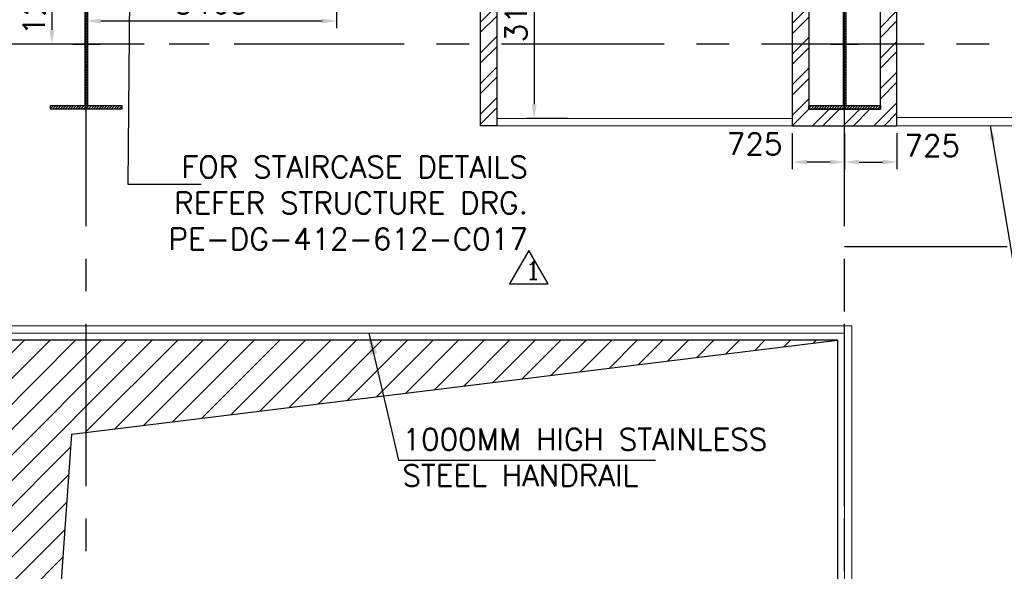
# Model space of a CAD drawing. Header units: inches. Extents: x 306235 to 1392759, y -66369 to 421098.
# Tile 27 of 91: x 439070 to 452703, y -27079 to -19439. Entities that reach past the tile are written whole.
import ezdxf

# ---------------------------------------------------------------- set-up
doc = ezdxf.new("R2010")
doc.units = ezdxf.units.IN
doc.header["$LTSCALE"] = 1800
doc.header["$MEASUREMENT"] = 0
doc.linetypes.add('CENTER', pattern=[2, 1.25, -0.25, 0.25, -0.25])
doc.layers.get('0').update_dxf_attribs({"color": 253, "lineweight": 9})
for name, color, linetype, lineweight in [('1', 7, 'Continuous', 18), ('A-DOOR', 31, 'Continuous', 9), ('CONCRETE', 145, 'Continuous', 18), ('HANDRAIL', 3, 'Continuous', 15), ('LEADER', 4, 'Continuous', 15), ('PARTITION WALL', 4, 'Continuous', 9), ('WALL HATCH', 251, 'Continuous', 13)]:
    doc.layers.add(name, color=color, linetype=linetype, lineweight=lineweight)
for name, color, linetype in [('CEN', 2, 'CENTER'), ('COL', 1, 'Continuous'), ('DIM', 4, 'Continuous'), ('GRID', 251, 'CENTER'), ('OPENING', 40, 'Continuous'), ('REV1', 3, 'Continuous'), ('TEXT', 3, 'Continuous'), ('WALL', 6, 'Continuous')]:
    doc.layers.add(name, color=color, linetype=linetype)
doc.styles.add('COMPLEX', font='complex')
doc.styles.add('ROAMNS', font='ROMANS.shx')
doc.styles.add('ROMANS', font='romans.shx')
doc.linetypes.add('FENCELINE1', pattern='A,0.25,-0.1,[133,ltypeshp.shx,S=0.1,R=0,X=-0.1,Y=0],-0.1,1', length=1.45)
doc.dimstyles.new('270-TA-100', dxfattribs={"dimscale": 150, "dimtxt": 400, "dimasz": 2, "dimexe": 0.75, "dimexo": 1, "dimgap": 1, "dimtad": 1, "dimdec": 0, "dimzin": 12, "dimdsep": 46, "dimtxsty": 'ROMANS', "dimcen": 0, "dimclrd": 256, "dimclre": 256, "dimclrt": 6, "dimadec": 1, "dimazin": 3, "dimtfac": 1, "dimtdec": 0, "dimtix": 1, "dimtmove": 2, "dimatfit": 0, "dimfxl": 1.25, "dimarcsym": 2})
doc.dimstyles.new('DIM INT 1', dxfattribs={"dimtxt": 300, "dimasz": 200, "dimexe": 100, "dimexo": 100, "dimgap": 100, "dimtad": 1, "dimdec": 0, "dimzin": 13, "dimdsep": 46, "dimlunit": 5, "dimtxsty": 'ROAMNS', "dimblk1": 'CLOSEDBLANK', "dimcen": 0.09, "dimclrd": 9, "dimclre": 9, "dimclrt": 4, "dimadec": 0, "dimazin": 0, "dimtfac": 1, "dimtdec": 0, "dimtix": 1, "dimtmove": 2, "dimatfit": 3, "dimfxl": 1, "dimtolj": 1, "dimtzin": 13, "dimarcsym": 0})
doc.dimstyles.new('DIM100 x2', dxfattribs={"dimscale": 0, "dimtxt": 400, "dimasz": 400, "dimexe": 100, "dimexo": 100, "dimgap": 100, "dimtad": 1, "dimdec": 0, "dimzin": 13, "dimdsep": 46, "dimtxsty": 'ROMANS', "dimblk2": 'OBLIQUE', "dimcen": 100, "dimdle": 100, "dimclrd": 9, "dimclre": 9, "dimclrt": 4, "dimadec": 0, "dimazin": 0, "dimtfac": 1.1, "dimtdec": 0, "dimtix": 1, "dimtmove": 2, "dimatfit": 3, "dimfxl": 1, "dimtolj": 1, "dimtzin": 13, "dimarcsym": 0})

# ---------------------------------------------------------------- blocks, each defined once
blk = doc.blocks.new('B-ROW COLUMN')
at = {"layer": 'COL'}
h = blk.add_hatch(dxfattribs=at)
h.set_pattern_fill('ANSI31', color=256, scale=200, style=0)
h.set_pattern_definition([(45, (155648.048, 63141.767), (-17.67767, 17.67767), [])])
h.paths.add_polyline_path([(171095, 85178), (172085, 85178), (172085, 85128), (171095, 85128)])
h.paths.add_polyline_path([(171574, 86878), (171606, 86878), (171606, 85178), (171574, 85178)])
h.paths.add_polyline_path([(171095, 86928), (172085, 86928), (172085, 86878), (171095, 86878)])
blk.add_line((171590, 85128), (171590, 86928))
at = {"layer": 'CEN'}
for p, q in [((171590, 85128), (171590, 86928)), ((171399, 86028), (171782, 86028))]:
    blk.add_line(p, q, dxfattribs=at)
at = {"layer": 'COL'}
for points in [[(171095, 86928), (172085, 86928), (172085, 86878), (171095, 86878)], [(171574, 86878), (171606, 86878), (171606, 85178), (171574, 85178)], [(171095, 85178), (172085, 85178), (172085, 85128), (171095, 85128)]]:
    blk.add_lwpolyline(points, close=True, dxfattribs=at)
blk = doc.blocks.new('*D529')
at = {"layer": 'Defpoints', "color": 0, "transparency": 16777216}
for p in [(446193, -17664), (446193, -20809), (446757, -20809)]:
    blk.add_point(p, dxfattribs=at)
at = {"layer": 'DIM', "color": 9, "lineweight": -2, "transparency": 16777216}
for p, q in [((446193, -17864), (446193, -20609)), ((446657, -20809), (446093, -20809))]:
    blk.add_line(p, q, dxfattribs=at)
at = {"layer": 'DIM', "color": 9, "transparency": 16777216}
for points in [[(446160, -17864), (446227, -17864), (446193, -17664)], [(446160, -20609), (446227, -20609), (446193, -20809)]]:
    blk.add_solid(points, dxfattribs=at)
at = {"layer": 'DIM', "color": 4, "transparency": 16777216, "insert": (445943, -19236), "char_height": 300, "attachment_point": 5, "rotation": 90, "style": 'ROAMNS'}
blk.add_mtext('\\A1;3145', dxfattribs=at)
blk = doc.blocks.new('_ClosedBlank')
at = {"color": 0, "linetype": 'ByBlock', "lineweight": -2}
for p, q in [((-1, 0.167), (0, 0)), ((-1, 0.167), (-1, -0.167)), ((0, 0), (-1, -0.167))]:
    blk.add_line(p, q, dxfattribs=at)
blk = doc.blocks.new('*D582')
at = {"layer": '1', "color": 9, "lineweight": -2, "transparency": 16777216}
for p, q in [((439777, -18499), (439416, -18499)), ((439516, -18699), (439516, -19579)), ((439777, -19779), (439416, -19779))]:
    blk.add_line(p, q, dxfattribs=at)
at = {"layer": '1', "color": 9, "transparency": 16777216}
for points in [[(439482, -18699), (439549, -18699), (439516, -18499)], [(439482, -19579), (439549, -19579), (439516, -19779)]]:
    blk.add_solid(points, dxfattribs=at)
at = {"layer": 'Defpoints', "color": 0, "transparency": 16777216}
for p in [(439877, -18499), (439516, -19779), (439877, -19779)]:
    blk.add_point(p, dxfattribs=at)
at = {"layer": '1', "color": 4, "transparency": 16777216, "insert": (439266, -19139), "char_height": 300, "attachment_point": 5, "rotation": 90, "style": 'ROAMNS'}
blk.add_mtext('\\A1;1280', dxfattribs=at)
blk = doc.blocks.new('*D602')
at = {"layer": '1', "color": 9, "lineweight": -2, "transparency": 16777216}
for p, q in [((450492, -21009), (450492, -21510)), ((451217, -21009), (451217, -21510)), ((450692, -21410), (451017, -21410))]:
    blk.add_line(p, q, dxfattribs=at)
at = {"layer": '1', "color": 9, "transparency": 16777216}
for points in [[(450692, -21377), (450692, -21444), (450492, -21410)], [(451017, -21377), (451017, -21444), (451217, -21410)]]:
    blk.add_solid(points, dxfattribs=at)
at = {"layer": 'Defpoints', "color": 0, "transparency": 16777216}
for p in [(450492, -20909), (451217, -20909), (451217, -21410)]:
    blk.add_point(p, dxfattribs=at)
at = {"layer": '1', "color": 4, "transparency": 16777216, "insert": (451704, -21182), "char_height": 300, "attachment_point": 5, "style": 'ROAMNS'}
blk.add_mtext('\\A1;725', dxfattribs=at)
blk = doc.blocks.new('*D603')
at = {"layer": '1', "color": 9, "lineweight": -2, "transparency": 16777216}
for p, q in [((449767, -21009), (449767, -21510)), ((450492, -21009), (450492, -21510)), ((450292, -21410), (449967, -21410))]:
    blk.add_line(p, q, dxfattribs=at)
at = {"layer": '1', "color": 9, "transparency": 16777216}
for points in [[(449967, -21377), (449967, -21444), (449767, -21410)], [(450292, -21377), (450292, -21444), (450492, -21410)]]:
    blk.add_solid(points, dxfattribs=at)
at = {"layer": 'Defpoints', "color": 0, "transparency": 16777216}
for p in [(449767, -20909), (450492, -20909), (449767, -21410)]:
    blk.add_point(p, dxfattribs=at)
at = {"layer": '1', "color": 4, "transparency": 16777216, "insert": (449246, -21160), "char_height": 300, "attachment_point": 5, "style": 'ROAMNS'}
blk.add_mtext('\\A1;725', dxfattribs=at)
blk = doc.blocks.new('_Oblique')
at = {"color": 0, "linetype": 'ByBlock', "lineweight": -2}
blk.add_line((-0.5, -0.5), (0.5, 0.5), dxfattribs=at)
blk = doc.blocks.new('SC-01& LIFT')
at = {"layer": 'WALL HATCH'}
h = blk.add_hatch(dxfattribs=at)
h.set_pattern_fill('ANSI32', color=256, scale=750, style=0)
h.set_pattern_definition([(45, (-441363.83, -169222.05), (-198.87378, 198.87378), []), (45, (-441231.25, -169222.05), (-198.87378, 198.87378), [])])
edge = h.paths.add_edge_path()
edge.add_arc((3523, -33583100), 33587860, 89.9999019, 90.0002943, ccw=False)
edge.add_line((3580, 4760), (3580, 9000))
edge.add_line((3580, 9000), (3350, 9000))
edge.add_line((3350, 9000), (3350, 4760))
blk = doc.blocks.new('*D664')
at = {"layer": 'Defpoints', "color": 0, "transparency": 16777216}
for p in [(443457, -19029), (443457, -19456), (439992, -20679)]:
    blk.add_point(p, dxfattribs=at)
at = {"layer": 'DIM', "color": 9, "lineweight": -2, "transparency": 16777216}
for p, q in [((443457, -19129), (443457, -19556)), ((439992, -20579), (439992, -19356)), ((440192, -19456), (443257, -19456))]:
    blk.add_line(p, q, dxfattribs=at)
at = {"layer": 'DIM', "color": 9, "transparency": 16777216}
for points in [[(440192, -19423), (440192, -19490), (439992, -19456)], [(443257, -19423), (443257, -19490), (443457, -19456)]]:
    blk.add_solid(points, dxfattribs=at)
at = {"layer": 'DIM', "color": 4, "transparency": 16777216, "insert": (441724, -19206), "char_height": 300, "attachment_point": 5, "style": 'ROAMNS'}
blk.add_mtext('\\A1;3465', dxfattribs=at)

msp = doc.modelspace()

# ---------------------------------------------------------------- hatches: boundary and pattern name
at = {"layer": 'OPENING'}
h = msp.add_hatch(dxfattribs=at)
h.set_pattern_fill('ANSI31', color=8, scale=2000, style=0)
h.set_pattern_definition([(45, (-87722.1, -144504), (-176.7767, 176.7767), [])])
h.paths.add_polyline_path([(438341.6, -23878.7), (438341.6, -45703.7), (439792, -25177.1), (450391.6, -23878.7)])
at = {"layer": 'WALL HATCH'}
h = msp.add_hatch(dxfattribs=at)
h.set_pattern_fill('ANSI32', color=256, scale=800, style=0)
h.set_pattern_definition([(45, (-87722.1, -144504), (-212.13203, 212.13203), []), (45, (-87580.7, -144504), (-212.13203, 212.13203), [])])
h.paths.add_polyline_path([(443571.6, -11633.7), (443571.6, -11863.7), (445451.6, -11863.7), (445451.6, -20908.7), (445681.6, -20908.7), (445681.6, -19793.7), (445681.6, -11633.7)])
h = msp.add_hatch(dxfattribs=at)
h.set_pattern_fill('ANSI32', color=256, scale=800, style=0)
h.set_pattern_definition([(45, (-120722.1, -144504), (-212.13203, 212.13203), []), (45, (-120580.7, -144504), (-212.13203, 212.13203), [])])
h.paths.add_polyline_path([(451216.6, -18763.7), (449766.6, -18763.7), (449766.6, -20908.7), (451216.6, -20908.7)])
h.paths.add_polyline_path([(450986.6, -20678.7), (449996.6, -20678.7), (449996.6, -18878.7), (450986.6, -18878.7)], flags=16)

# ---------------------------------------------------------------- linework, layer by layer
at = {"layer": 'CEN'}
msp.add_lwpolyline([(450491.6, -22578.7), (471491.6, -22578.7), (471491.6, -47778.7), (450491.6, -47778.7)], close=True, dxfattribs=at)
at = {"layer": 'CONCRETE'}
for q in [(438141.6, -23678.7), (450591.6, -29578.7)]:
    msp.add_line((450591.6, -23678.7), q, dxfattribs=at)
at = {"layer": 'GRID'}
for p, q in [((450491.6, -58299.5), (450491.6, 38719)), ((439991.6, -58299.5), (439991.6, 7721.3)), ((444291.6, -19778.7), (309191.6, -19778.7)), ((444291.6, -19778.7), (309191.6, -19778.7)), ((566791.6, -19778.7), (431691.6, -19778.7)), ((566791.6, -19778.7), (431691.6, -19778.7))]:
    msp.add_line(p, q, dxfattribs=at)
at = {"layer": 'HANDRAIL', "linetype": 'FENCELINE1', "ltscale": 0.5}
for q in [(438241.6, -23778.7), (450491.6, -29578.7)]:
    msp.add_line((450491.6, -23778.7), q, dxfattribs=at)
at = {"layer": 'OPENING'}
for q in [(438341.6, -23878.7), (450391.6, -29578.7)]:
    msp.add_line((450391.6, -23878.7), q, dxfattribs=at)
msp.add_lwpolyline([(438341.6, -45703.7), (439792, -25177.1), (450391.6, -23878.7)], dxfattribs=at)
at = {"layer": 'PARTITION WALL'}
for p, q in [((445681.6, -20808.7), (449766.6, -20808.7)), ((451216.6, -20793.7), (457366.6, -20793.7)), ((445681.6, -20908.7), (449766.6, -20908.7)), ((451216.6, -20908.7), (457366.6, -20908.7))]:
    msp.add_line(p, q, dxfattribs=at)
at = {"layer": 'REV1'}
msp.add_lwpolyline([(446119.6, -22634.3), (445852.7, -23096.6), (446386.5, -23096.6)], close=True, dxfattribs=at)
at = {"layer": 'WALL'}
for p, q in [((445681.6, -19793.7), (445681.6, -11633.7)), ((445451.6, -19908.7), (445451.6, -11863.7)), ((445681.6, -20908.7), (445681.6, -12633.7)), ((445451.6, -20908.7), (445451.6, -12863.7)), ((445681.6, -20908.7), (445451.6, -20908.7))]:
    msp.add_line(p, q, dxfattribs=at)
for points in [[(451216.6, -18763.7), (449766.6, -18763.7), (449766.6, -20908.7), (451216.6, -20908.7)], [(450986.6, -18878.7), (449996.6, -18878.7), (449996.6, -20678.7), (450986.6, -20678.7)]]:
    msp.add_lwpolyline(points, close=True, dxfattribs=at)

# ---------------------------------------------------------------- block references
for p in [(268401.4, -105806.3), (278901.4, -105806.3)]:
    msp.add_blockref('B-ROW COLUMN', p)
at = {"layer": 'A-DOOR'}
msp.add_blockref('SC-01& LIFT', (439991.6, -19778.7), dxfattribs=at)

# ---------------------------------------------------------------- texts
at = {"layer": 'REV1', "style": 'COMPLEX'}
msp.add_text('1', height=250, dxfattribs=at).set_placement((446070.3, -23037))
at = {"layer": 'TEXT', "char_height": 300}
for s, insert, width, attachment_point, style in [('FOR STAIRCASE DETAILS REFER STRUCTURE DRG.\\PPE-DG-412-612-C017', (446106.7, -21327.2), 6129.982, 3, 'ROAMNS'), ('1000MM HIGH STAINLESS STEEL HANDRAIL ', (444369.3, -25101.6), 6583.115, 1, 'ROMANS')]:
    msp.add_mtext(s, dxfattribs=dict(at, insert=insert, width=width, attachment_point=attachment_point, style=style))

# ---------------------------------------------------------------- dimensions: what is measured, and where the dimension line sits
at = {"layer": '1'}
dim = msp.add_linear_dim(base=(439515.7, -19778.7), p1=(439876.6, -18498.7), p2=(439876.6, -19778.7), angle=90, dimstyle='DIM INT 1', dxfattribs=at)
dim.commit()
dim.dimension.update_dxf_attribs({"geometry": '*D582', "text_midpoint": (439265.7, -19138.7)})
for base, p2, picture, middle in [((449766.6, -21410.5), (449766.6, -20908.7), '*D603', (449246.2, -21160.5)), ((451216.6, -21410.5), (451216.6, -20908.7), '*D602', (451704.3, -21181.8))]:
    dim = msp.add_linear_dim(base=base, p1=(450491.6, -20908.7), p2=p2, dimstyle='DIM INT 1', dxfattribs=at)
    dim.commit()
    dim.dimension.update_dxf_attribs({"geometry": picture, "text_midpoint": middle, "dimtype": 160})
at = {"layer": 'DIM'}
dim = msp.add_linear_dim(base=(446193.2, -20808.7), p1=(446193.2, -17663.7), p2=(446757, -20808.7), angle=90, dimstyle='DIM INT 1', dxfattribs=at)
dim.commit()
dim.dimension.update_dxf_attribs({"geometry": '*D529', "text_midpoint": (445943.2, -19236.2)})
dim = msp.add_linear_dim(base=(443456.6, -19456.5), p1=(439991.6, -20678.7), p2=(443456.6, -19028.7), dimstyle='DIM INT 1', override={"dimtmove": 0}, dxfattribs=at)
dim.commit()
dim.dimension.update_dxf_attribs({"geometry": '*D664', "text_midpoint": (441724.1, -19206.5)})

# ---------------------------------------------------------------- leaders
msp.add_leader([(440625, -15173.7), (440565.3, -21716.1), (441584.9, -21716.1)], dimstyle='DIM100 x2', override={"dimscale": 1}, dxfattribs=at)
at = {"layer": 'LEADER'}
for points, dimstyle in [([(452509.3, -20908.7), (452863.3, -23029.1), (453117.8, -23029.1)], 'DIM INT 1'), ([(443903.2, -23778.7), (444315.7, -25540.8), (447871.9, -25540.8)], '270-TA-100')]:
    msp.add_leader(points, dimstyle=dimstyle, dxfattribs=at)

doc.saveas('drawing.dxf')
